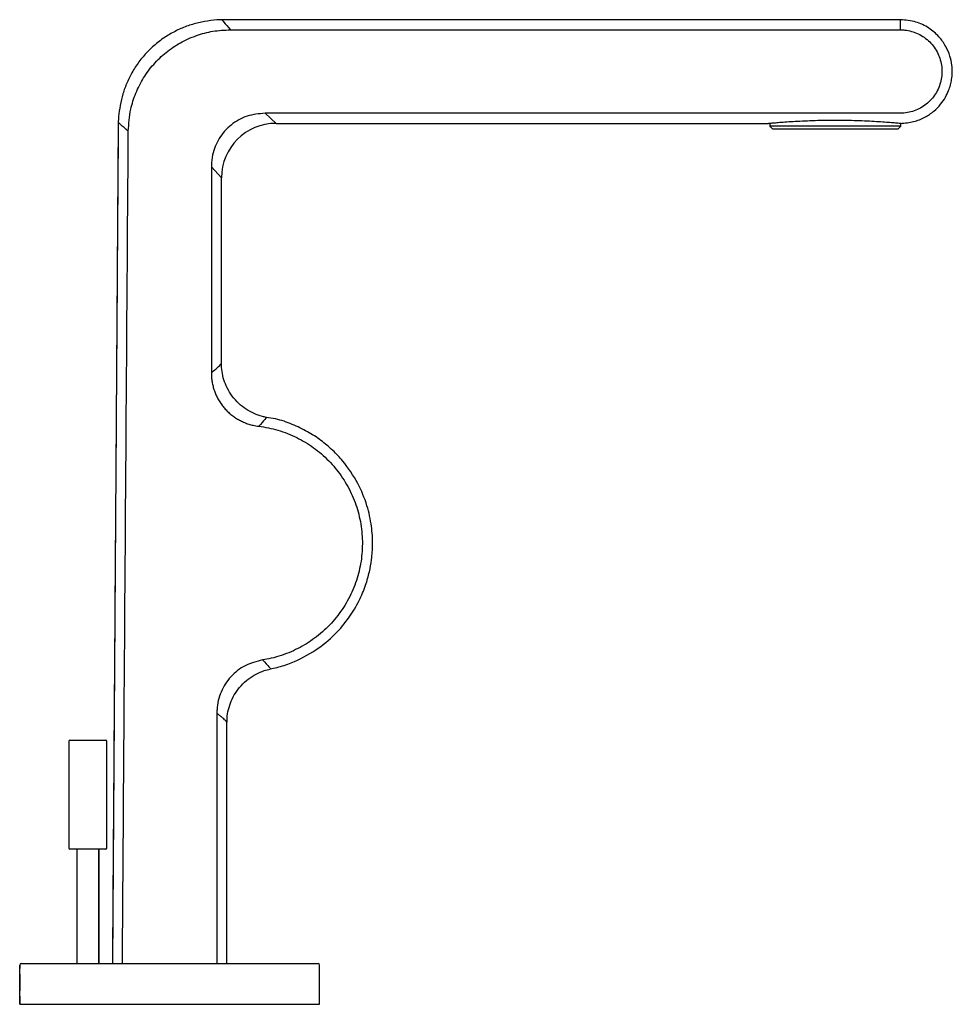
# Model space of a CAD drawing. Header units: millimetres. Extents: x 3962.211 to 3962.382, y 1896.531 to 1896.712.
import ezdxf

# ---------------------------------------------------------------- set-up
doc = ezdxf.new("R2010")
doc.units = ezdxf.units.MM
doc.layers.add('SANINDUSA', color=3, linetype='Continuous')

msp = doc.modelspace()

# ---------------------------------------------------------------- linework, layer by layer
at = {"layer": 'SANINDUSA'}
for p, q in [((3962.372596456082, 1896.711690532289), (3962.248146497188, 1896.711690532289)), ((3962.249713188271, 1896.709836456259), (3962.372575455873, 1896.709836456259)), ((3962.372575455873, 1896.69454460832), (3962.256076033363, 1896.69454460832)), ((3962.256076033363, 1896.69454460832), (3962.25807545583, 1896.692690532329)), ((3962.229145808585, 1896.692821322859), (3962.228075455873, 1896.538690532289)), ((3962.258075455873, 1896.692690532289), (3962.348370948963, 1896.692690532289)), ((3962.348624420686, 1896.692718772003), (3962.348624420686, 1896.692159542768)), ((3962.372624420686, 1896.692159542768), (3962.372624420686, 1896.69271024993)), ((3962.372624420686, 1896.692159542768), (3962.348624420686, 1896.692159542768)), ((3962.349124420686, 1896.691659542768), (3962.372124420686, 1896.691659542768)), ((3962.246221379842, 1896.6846899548), (3962.246221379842, 1896.646947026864)), ((3962.248075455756, 1896.682690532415), (3962.246221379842, 1896.6846899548)), ((3962.248075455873, 1896.648639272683), (3962.248075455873, 1896.682690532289)), ((3962.247236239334, 1896.584572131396), (3962.247236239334, 1896.538690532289)), ((3962.249075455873, 1896.538690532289), (3962.249075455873, 1896.582894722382)), ((3962.220075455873, 1896.579411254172), (3962.220075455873, 1896.559811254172)), ((3962.220275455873, 1896.579611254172), (3962.226875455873, 1896.579611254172)), ((3962.227075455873, 1896.559811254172), (3962.227075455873, 1896.579411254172)), ((3962.223575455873, 1896.559611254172), (3962.220275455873, 1896.559611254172)), ((3962.221575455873, 1896.559611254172), (3962.221575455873, 1896.538690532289)), ((3962.226875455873, 1896.559611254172), (3962.223575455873, 1896.559611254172)), ((3962.225575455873, 1896.559611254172), (3962.225575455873, 1896.538690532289)), ((3962.211075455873, 1896.531190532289), (3962.211075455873, 1896.538390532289)), ((3962.211375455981, 1896.538690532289), (3962.265775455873, 1896.538690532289)), ((3962.266075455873, 1896.531190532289), (3962.266075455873, 1896.538390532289)), ((3962.211075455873, 1896.531190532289), (3962.266075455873, 1896.531190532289))]:
    msp.add_line(p, q, dxfattribs=at)
for centre, radius, start, end in [((3962.258075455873, 1896.682690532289), 0.01000000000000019, 90.04062384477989, 179.9051800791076), ((3962.220275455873, 1896.579411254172), 0.0002000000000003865, 90, 180), ((3962.226875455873, 1896.579411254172), 0.0002000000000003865, 0, 90), ((3962.220275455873, 1896.559811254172), 0.0001999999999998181, 180, 270), ((3962.226875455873, 1896.559811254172), 0.0001999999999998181, 270, 0), ((3962.211375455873, 1896.538390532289), 0.0003000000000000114, 90, 180), ((3962.183639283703, 1896.535190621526), 0.0275544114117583, 354.7559546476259, 5.309801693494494), ((3962.265775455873, 1896.538390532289), 0.0003000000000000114, 0, 90)]:
    msp.add_arc(centre, radius, start, end, dxfattribs=at)
for points, knots in [([(3962.248146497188, 1896.711690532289), (3962.24780190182, 1896.711686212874), (3962.24677744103, 1896.711627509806), (3962.244967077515, 1896.711387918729), (3962.242749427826, 1896.710880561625), (3962.240591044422, 1896.71008765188), (3962.238532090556, 1896.709037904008), (3962.236551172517, 1896.70770107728), (3962.234720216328, 1896.706091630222), (3962.233104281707, 1896.704243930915), (3962.231778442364, 1896.702271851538), (3962.23073846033, 1896.700218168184), (3962.229970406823, 1896.698120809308), (3962.229476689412, 1896.696015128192), (3962.229231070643, 1896.694244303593), (3962.229160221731, 1896.69319510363), (3962.229149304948, 1896.692819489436)], [0, 0, 0, 0, 0.03143022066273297, 0.1073802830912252, 0.1843210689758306, 0.2619066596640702, 0.3399139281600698, 0.4181914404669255, 0.5036902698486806, 0.5864256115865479, 0.6664722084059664, 0.7440760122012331, 0.8193712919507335, 0.8924082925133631, 0.9631680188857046, 0.9999999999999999, 0.9999999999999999, 0.9999999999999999, 0.9999999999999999]), ([(3962.248147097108, 1896.711688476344), (3962.248212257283, 1896.711611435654), (3962.248343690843, 1896.711456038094), (3962.249254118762, 1896.710379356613), (3962.249713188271, 1896.709836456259)], [0, 0, 0, 0, 0.4957651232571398, 1, 1, 1, 1]), ([(3962.372575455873, 1896.692690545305), (3962.373390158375, 1896.692751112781), (3962.374945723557, 1896.692866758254), (3962.377027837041, 1896.693715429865), (3962.37869114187, 1896.694837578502), (3962.379940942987, 1896.696113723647), (3962.380821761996, 1896.697400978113), (3962.3814017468, 1896.698604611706), (3962.381762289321, 1896.699696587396), (3962.381992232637, 1896.700783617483), (3962.382105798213, 1896.702005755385), (3962.382033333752, 1896.703463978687), (3962.381671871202, 1896.705125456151), (3962.38090563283, 1896.706908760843), (3962.379635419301, 1896.708687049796), (3962.377792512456, 1896.710255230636), (3962.375379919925, 1896.71144453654), (3962.373536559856, 1896.71160621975), (3962.372575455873, 1896.711690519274)], [0, 0, 0, 0, 0.08183045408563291, 0.156244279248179, 0.2232594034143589, 0.2828393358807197, 0.3349930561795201, 0.3797005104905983, 0.4169643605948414, 0.4505558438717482, 0.4914204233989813, 0.540248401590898, 0.5970414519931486, 0.661772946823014, 0.7344536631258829, 0.815060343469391, 0.903574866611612, 0.9999999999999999, 0.9999999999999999, 0.9999999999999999, 0.9999999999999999]), ([(3962.230989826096, 1896.691244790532), (3962.231082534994, 1896.692596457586), (3962.2312457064, 1896.69497544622), (3962.232309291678, 1896.698262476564), (3962.2337162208, 1896.701049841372), (3962.235601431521, 1896.703588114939), (3962.237876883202, 1896.705765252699), (3962.240524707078, 1896.707552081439), (3962.243422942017, 1896.708846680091), (3962.246524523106, 1896.709677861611), (3962.248641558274, 1896.709783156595), (3962.249713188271, 1896.709836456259)], [0, 0, 0, 0, 0.1383658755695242, 0.2435295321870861, 0.351665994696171, 0.4573339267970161, 0.5660816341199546, 0.6730439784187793, 0.7831851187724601, 0.8902496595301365, 1, 1, 1, 1]), ([(3962.372575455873, 1896.709836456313), (3962.372841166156, 1896.709828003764), (3962.373528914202, 1896.709806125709), (3962.37463610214, 1896.709586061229), (3962.37584130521, 1896.709137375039), (3962.376964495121, 1896.708479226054), (3962.377955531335, 1896.707648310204), (3962.378798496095, 1896.706649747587), (3962.379457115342, 1896.705533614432), (3962.379921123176, 1896.704310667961), (3962.380170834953, 1896.703040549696), (3962.380204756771, 1896.701735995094), (3962.380020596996, 1896.70045995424), (3962.379625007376, 1896.699222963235), (3962.379033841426, 1896.698085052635), (3962.37825738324, 1896.69705296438), (3962.377329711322, 1896.696176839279), (3962.376260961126, 1896.695460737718), (3962.375099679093, 1896.694942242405), (3962.373855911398, 1896.694608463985), (3962.373006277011, 1896.694566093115), (3962.372575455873, 1896.694544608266)], [0, 0, 0, 0, 0.03330048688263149, 0.08619291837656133, 0.14063216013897, 0.1938371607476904, 0.2486016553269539, 0.3019717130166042, 0.3569053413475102, 0.4102720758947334, 0.4651963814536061, 0.5183902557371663, 0.5731270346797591, 0.626038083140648, 0.6804731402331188, 0.7330999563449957, 0.787233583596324, 0.8396728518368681, 0.8936095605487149, 0.9460529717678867, 1, 1, 1, 1]), ([(3962.256076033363, 1896.69454460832), (3962.254954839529, 1896.694440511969), (3962.252713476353, 1896.694232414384), (3962.249741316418, 1896.692533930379), (3962.247519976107, 1896.69002721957), (3962.246445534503, 1896.687336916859), (3962.246225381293, 1896.685512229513), (3962.246221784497, 1896.68477310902), (3962.246221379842, 1896.6846899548)], [0, 0, 0, 0, 0.2165562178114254, 0.4329145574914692, 0.6454112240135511, 0.8564963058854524, 0.9838552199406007, 0.9999999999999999, 0.9999999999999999, 0.9999999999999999, 0.9999999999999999]), ([(3962.230989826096, 1896.691244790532), (3962.230455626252, 1896.691701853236), (3962.229382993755, 1896.692619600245), (3962.229226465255, 1896.692753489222), (3962.229147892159, 1896.692820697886)], [0, 0, 0, 0, 0.4980269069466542, 1, 1, 1, 1]), ([(3962.348370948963, 1896.692694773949), (3962.348364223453, 1896.692694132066), (3962.348345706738, 1896.692692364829), (3962.348698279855, 1896.692726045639), (3962.349380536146, 1896.692788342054), (3962.350402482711, 1896.69287485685), (3962.351697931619, 1896.69297270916), (3962.353260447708, 1896.69307310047), (3962.355018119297, 1896.693162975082), (3962.356951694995, 1896.693233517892), (3962.358968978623, 1896.693275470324), (3962.361048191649, 1896.693284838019), (3962.36309104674, 1896.693260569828), (3962.365079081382, 1896.693205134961), (3962.366922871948, 1896.69312567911), (3962.368604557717, 1896.693029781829), (3962.370050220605, 1896.692929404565), (3962.371234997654, 1896.692834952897), (3962.372103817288, 1896.692758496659), (3962.37242517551, 1896.692728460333), (3962.372575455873, 1896.692714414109)], [0, 0, 0, 0, 0.03211763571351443, 0.08842647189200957, 0.1463644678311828, 0.2027537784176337, 0.2607653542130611, 0.3173801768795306, 0.3756347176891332, 0.4322702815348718, 0.4905606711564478, 0.5469770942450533, 0.6050370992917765, 0.661337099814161, 0.719260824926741, 0.775728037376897, 0.8338213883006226, 0.8904789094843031, 0.9487834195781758, 1, 1, 1, 1]), ([(3962.229914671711, 1896.538690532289), (3962.229919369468, 1896.539357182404), (3962.229942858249, 1896.542690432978), (3962.230041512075, 1896.556690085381), (3962.230395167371, 1896.606874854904), (3962.230730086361, 1896.654393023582), (3962.230989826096, 1896.691244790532)], [0, 0, 0, 0, 0.01310976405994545, 0.06554882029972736, 0.2753050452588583, 1, 1, 1, 1]), ([(3962.246221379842, 1896.646947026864), (3962.246779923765, 1896.647427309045), (3962.247685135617, 1896.648205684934), (3962.24808949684, 1896.648669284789), (3962.24803942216, 1896.648645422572), (3962.24802651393, 1896.648639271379)], [0, 0, 0, 0, 0.5445954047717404, 0.8826059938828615, 0.9999999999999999, 0.9999999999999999, 0.9999999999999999, 0.9999999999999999]), ([(3962.256302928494, 1896.638791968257), (3962.25604129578, 1896.638851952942), (3962.255294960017, 1896.639002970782), (3962.25402992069, 1896.639475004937), (3962.252566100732, 1896.64025488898), (3962.25119921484, 1896.641326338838), (3962.250022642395, 1896.642637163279), (3962.249105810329, 1896.644124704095), (3962.248494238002, 1896.645651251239), (3962.248136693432, 1896.647162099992), (3962.248094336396, 1896.648160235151), (3962.248073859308, 1896.648642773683)], [0, 0, 0, 0, 0.05235265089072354, 0.1695379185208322, 0.2889082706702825, 0.4094601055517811, 0.5421444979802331, 0.6668258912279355, 0.7843671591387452, 0.8957544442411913, 0.9999999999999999, 0.9999999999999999, 0.9999999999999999, 0.9999999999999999]), ([(3962.246221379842, 1896.646947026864), (3962.246227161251, 1896.646673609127), (3962.246238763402, 1896.646124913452), (3962.246342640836, 1896.645300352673), (3962.246512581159, 1896.644477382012), (3962.246753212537, 1896.643674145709), (3962.247058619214, 1896.642900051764), (3962.247427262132, 1896.642156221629), (3962.247863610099, 1896.64143786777), (3962.248358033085, 1896.640764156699), (3962.248902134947, 1896.64014213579), (3962.249492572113, 1896.639571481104), (3962.250136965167, 1896.639046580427), (3962.250822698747, 1896.638579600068), (3962.251540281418, 1896.638174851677), (3962.252287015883, 1896.637831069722), (3962.253068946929, 1896.637548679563), (3962.253942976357, 1896.637307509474), (3962.254563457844, 1896.637214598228), (3962.254906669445, 1896.637163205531)], [0, 0, 0, 0, 0.05726262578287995, 0.1149148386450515, 0.1738094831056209, 0.2331397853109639, 0.2903367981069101, 0.3479410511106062, 0.4068387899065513, 0.4661867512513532, 0.5227734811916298, 0.5797592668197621, 0.6379993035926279, 0.6966700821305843, 0.7533422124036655, 0.8104030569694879, 0.8686752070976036, 0.9273593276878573, 1, 1, 1, 1]), ([(3962.256320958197, 1896.638789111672), (3962.256300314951, 1896.638748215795), (3962.256010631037, 1896.638361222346), (3962.255333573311, 1896.637626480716), (3962.254906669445, 1896.637163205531)], [0.1551615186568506, 0.1551615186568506, 0.1551615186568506, 0.1551615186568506, 0.4673056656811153, 1, 1, 1, 1]), ([(3962.257011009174, 1896.592706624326), (3962.257428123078, 1896.592782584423), (3962.258742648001, 1896.593021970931), (3962.261615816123, 1896.594017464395), (3962.265311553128, 1896.595917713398), (3962.268863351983, 1896.598844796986), (3962.27149262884, 1896.601966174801), (3962.273317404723, 1896.605030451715), (3962.274497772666, 1896.607844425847), (3962.275218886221, 1896.610371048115), (3962.275663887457, 1896.612873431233), (3962.275852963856, 1896.61567701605), (3962.275644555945, 1896.619011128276), (3962.274811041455, 1896.622808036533), (3962.273117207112, 1896.626906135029), (3962.270860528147, 1896.630263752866), (3962.268472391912, 1896.63280593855), (3962.266312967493, 1896.634622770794), (3962.263834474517, 1896.636241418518), (3962.261042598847, 1896.637565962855), (3962.258500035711, 1896.638452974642), (3962.25687032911, 1896.63870436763), (3962.256302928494, 1896.638791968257)], [0, 0, 0, 0, 0.0195659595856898, 0.06166167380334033, 0.1398512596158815, 0.2102155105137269, 0.2727477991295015, 0.3274424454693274, 0.3742894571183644, 0.4132864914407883, 0.4485572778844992, 0.4914940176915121, 0.5427538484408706, 0.6023266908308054, 0.6702067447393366, 0.7463852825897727, 0.7876486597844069, 0.8309950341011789, 0.8764205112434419, 0.9239279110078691, 0.9735140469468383, 1, 1, 1, 1]), ([(3962.254906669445, 1896.637163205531), (3962.255497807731, 1896.637076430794), (3962.256684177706, 1896.636902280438), (3962.25844331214, 1896.636451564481), (3962.260180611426, 1896.635857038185), (3962.261856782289, 1896.635115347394), (3962.263991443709, 1896.633948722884), (3962.265971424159, 1896.63251505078), (3962.267746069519, 1896.630850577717), (3962.268963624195, 1896.62949794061), (3962.270061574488, 1896.628052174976), (3962.271046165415, 1896.626500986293), (3962.271892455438, 1896.624875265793), (3962.272828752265, 1896.622631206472), (3962.273480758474, 1896.620277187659), (3962.273825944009, 1896.617870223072), (3962.273932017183, 1896.616054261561), (3962.27388764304, 1896.614239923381), (3962.273687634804, 1896.612414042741), (3962.273332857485, 1896.610615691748), (3962.272832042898, 1896.608865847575), (3962.272188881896, 1896.607167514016), (3962.271394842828, 1896.605509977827), (3962.270464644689, 1896.603929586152), (3962.269412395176, 1896.602443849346), (3962.268242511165, 1896.601054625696), (3962.266944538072, 1896.599753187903), (3962.265543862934, 1896.598569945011), (3962.264059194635, 1896.597517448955), (3962.262496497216, 1896.596594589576), (3962.260842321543, 1896.595795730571), (3962.259063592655, 1896.595120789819), (3962.257310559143, 1896.594618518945), (3962.256127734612, 1896.594407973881), (3962.255602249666, 1896.59431443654)], [0, 0, 0, 0, 0.02891063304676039, 0.05802146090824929, 0.08776594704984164, 0.1177287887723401, 0.1466401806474, 0.2054470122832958, 0.2354108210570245, 0.2643300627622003, 0.2934509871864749, 0.3232050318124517, 0.3531777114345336, 0.3820695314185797, 0.4408314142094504, 0.4707729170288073, 0.499684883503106, 0.5287965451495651, 0.5585413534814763, 0.5885056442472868, 0.6174339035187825, 0.6465631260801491, 0.676327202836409, 0.7063096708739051, 0.7352400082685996, 0.7643724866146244, 0.7941392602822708, 0.8241242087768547, 0.8530356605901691, 0.8821482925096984, 0.9118933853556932, 0.9418573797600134, 0.9741693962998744, 1, 1, 1, 1]), ([(3962.255602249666, 1896.59431443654), (3962.254511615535, 1896.594037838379), (3962.252331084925, 1896.593484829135), (3962.249653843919, 1896.591344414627), (3962.247840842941, 1896.588520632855), (3962.247264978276, 1896.586112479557), (3962.247240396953, 1896.584794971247), (3962.247236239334, 1896.584572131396)], [0, 0, 0, 0, 0.2399324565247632, 0.4797026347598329, 0.7163273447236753, 0.9520203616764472, 1, 1, 1, 1]), ([(3962.255602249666, 1896.59431443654), (3962.256056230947, 1896.593834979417), (3962.2567709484, 1896.593080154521), (3962.257074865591, 1896.59266414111), (3962.257021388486, 1896.592705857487), (3962.257009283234, 1896.592715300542)], [0, 0, 0, 0, 0.5739276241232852, 0.9035528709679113, 1, 1, 1, 1]), ([(3962.249104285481, 1896.582894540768), (3962.249098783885, 1896.583142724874), (3962.24908150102, 1896.583922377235), (3962.249320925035, 1896.585241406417), (3962.249824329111, 1896.586802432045), (3962.25060487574, 1896.588281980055), (3962.251650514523, 1896.589653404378), (3962.252927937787, 1896.590832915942), (3962.254370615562, 1896.591748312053), (3962.255741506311, 1896.592357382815), (3962.256643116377, 1896.592558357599), (3962.257022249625, 1896.592642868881)], [0, 0, 0, 0, 0.05494530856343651, 0.1726067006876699, 0.2933338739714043, 0.4158120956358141, 0.5392022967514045, 0.6717104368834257, 0.7964733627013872, 0.9144156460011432, 1, 1, 1, 1]), ([(3962.249062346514, 1896.582894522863), (3962.249065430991, 1896.582896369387), (3962.249075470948, 1896.582902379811), (3962.248978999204, 1896.583023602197), (3962.248786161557, 1896.58322623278), (3962.248507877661, 1896.583490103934), (3962.248165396, 1896.583794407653), (3962.247749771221, 1896.584147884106), (3962.247407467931, 1896.584430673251), (3962.247236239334, 1896.584572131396)], [0, 0, 0, 0, 0.07522338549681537, 0.2448516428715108, 0.4147211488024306, 0.5607115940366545, 0.706834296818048, 0.8533512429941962, 1, 1, 1, 1])]:
    msp.add_open_spline(points, degree=3, knots=knots, dxfattribs=at)
for points, degree in [([(3962.372596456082, 1896.711690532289), (3962.248146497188, 1896.711690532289)], 1), ([(3962.372575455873, 1896.709836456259), (3962.372575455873, 1896.710376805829), (3962.372575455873, 1896.711457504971), (3962.372575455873, 1896.711612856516), (3962.372575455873, 1896.711690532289)], 3), ([(3962.229145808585, 1896.692821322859), (3962.228075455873, 1896.538690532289)], 1), ([(3962.258075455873, 1896.692690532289), (3962.348370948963, 1896.692690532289)], 1), ([(3962.348624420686, 1896.692718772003), (3962.348624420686, 1896.692159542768)], 1), ([(3962.372575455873, 1896.692714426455), (3962.372690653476, 1896.692704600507)], 1), ([(3962.372624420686, 1896.692159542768), (3962.372624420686, 1896.69271024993)], 1), ([(3962.348624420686, 1896.692159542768), (3962.349124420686, 1896.691659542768)], 1), ([(3962.372124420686, 1896.691659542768), (3962.372624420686, 1896.692159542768)], 1), ([(3962.248075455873, 1896.648639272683), (3962.248075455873, 1896.682690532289)], 1), ([(3962.249075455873, 1896.538690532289), (3962.249075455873, 1896.582894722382)], 1), ([(3962.220075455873, 1896.579411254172), (3962.220075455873, 1896.559811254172)], 1), ([(3962.227075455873, 1896.559811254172), (3962.227075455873, 1896.579411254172)], 1), ([(3962.221575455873, 1896.559611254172), (3962.221575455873, 1896.538690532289)], 1), ([(3962.225575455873, 1896.538690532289), (3962.225575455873, 1896.559611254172)], 1), ([(3962.211075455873, 1896.538390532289), (3962.211075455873, 1896.537740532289)], 1), ([(3962.266075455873, 1896.531190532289), (3962.266075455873, 1896.538390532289)], 1), ([(3962.211075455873, 1896.532672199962), (3962.211075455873, 1896.531190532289)], 1)]:
    msp.add_open_spline(points, degree=degree, dxfattribs=at)

doc.saveas('drawing.dxf')
